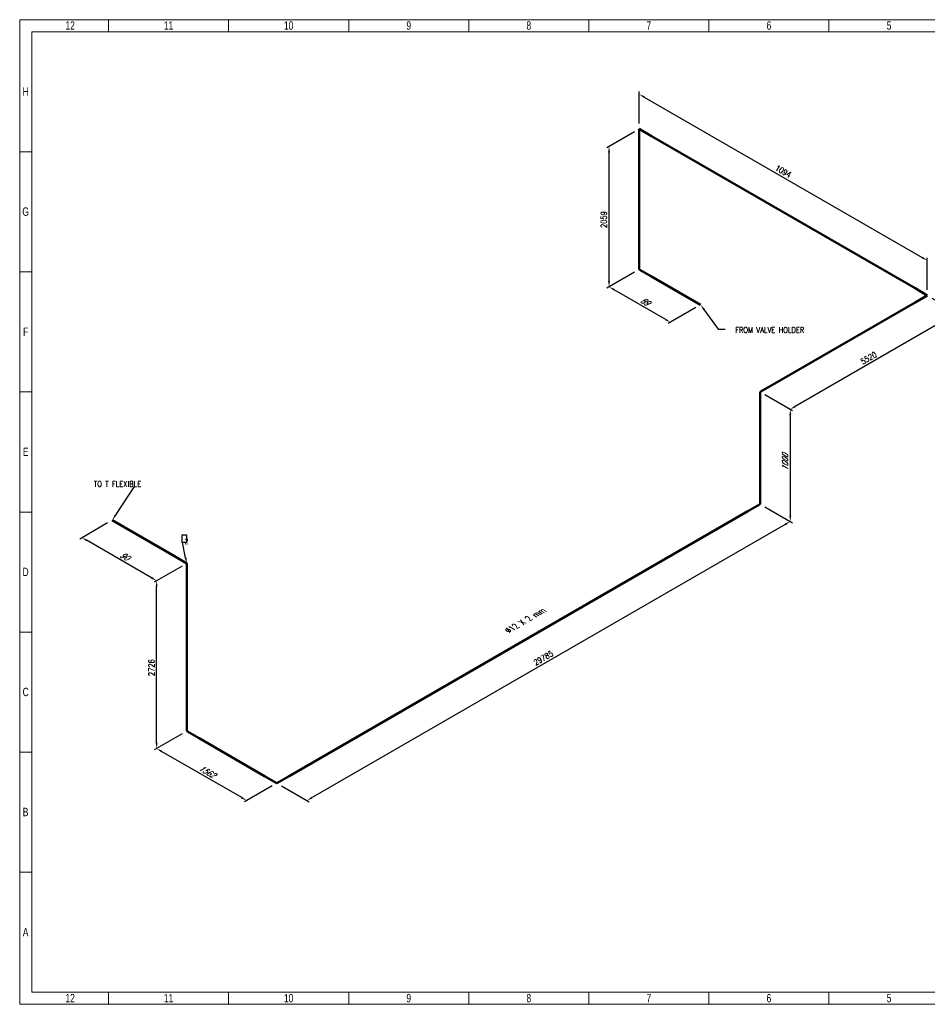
# Model space of a CAD drawing. Header units: millimetres. Extents: x 0 to 594, y 0 to 424.
# Tile 1 of 14: x 0 to 391, y 0 to 424. Entities that reach past the tile are written whole.
import ezdxf
from ezdxf import colors
from ezdxf.entities.mleader import LeaderData, LeaderLine
from ezdxf.enums import TextEntityAlignment as Align
from ezdxf.math import Vec2, Vec3

# ---------------------------------------------------------------- set-up
doc = ezdxf.new("R2018")
doc.units = ezdxf.units.MM
doc.header["$LTSCALE"] = 0.25
doc.set_wipeout_variables(frame=1)
doc.layers.add('Annotation', color=7, linetype='Continuous')
doc.layers.add('Dimension', color=1, linetype='Continuous')
doc.layers.add('Pipe Small Bore', color=30, linetype='Continuous', lineweight=50)
doc.styles.add('AdskIsoAnnotation', font='romans.shx', dxfattribs={"width": 0.8, "height": 1})
doc.styles.add('AdskIsoMetric', font='romans.shx', dxfattribs={"width": 0.8, "height": 2.5})
doc.styles.add('AdskIsoMetric-30', font='romans.shx', dxfattribs={"width": 0.8, "height": 2.5})
doc.styles.add('AdskIsoMetric30', font='romans.shx', dxfattribs={"width": 0.8, "oblique": 30, "height": 2.5})
doc.styles.add('SLDTEXTSTYLE3', font='TXT', dxfattribs={"width": 0.75})
doc.styles.get("Standard").update_dxf_attribs({"font": 'arial.ttf'})
doc.dimstyles.new('AdskIsoMetric', dxfattribs={"dimtxt": 2.5, "dimasz": 2.5, "dimexe": 1, "dimexo": 2, "dimgap": 0.8, "dimtad": 1, "dimdec": 0, "dimrnd": 1, "dimzin": 0, "dimdsep": 46, "dimtxsty": 'AdskIsoMetric', "dimcen": 0, "dimclrt": 7, "dimadec": 0, "dimazin": 0, "dimtfac": 1, "dimtdec": 0, "dimtmove": 1, "dimatfit": 3, "dimfxl": 1, "dimtfill": 1, "dimfrac": 2, "dimtolj": 1, "dimtzin": 0, "dimarcsym": 0})

# ---------------------------------------------------------------- blocks, each defined once
blk = doc.blocks.new('*D16')
at = {"layer": 'Defpoints', "color": 0, "transparency": 16777216}
for p in [(266.96, 316.69), (253.97, 309.19), (293.38, 301.43)]:
    blk.add_point(p, dxfattribs=at)
at = {"layer": 'Dimension', "color": 0, "lineweight": -2, "transparency": 16777216}
for p, q in [((264.96, 315.53), (252.97, 308.61)), ((278.23, 295.18), (256.14, 307.94)), ((291.38, 300.28), (279.39, 293.35))]:
    blk.add_line(p, q, dxfattribs=at)
at = {"layer": 'Dimension', "color": 0, "transparency": 16777216}
for points in [[(256.35, 308.3), (255.93, 307.57), (253.97, 309.19)], [(278.44, 295.54), (278.02, 294.82), (280.39, 293.93)]]:
    blk.add_solid(points, dxfattribs=at)
at = {"layer": 'Dimension', "color": 7, "transparency": 16777216, "insert": (269.42, 302.85), "char_height": 2.5, "attachment_point": 5, "rotation": 330, "style": 'AdskIsoMetric30', "bg_fill": 3, "box_fill_scale": 1.1, "bg_fill_color": 256, "bg_fill_true_color": 13158600, "bg_fill_transparency": 0}
blk.add_mtext('\\A1;89', dxfattribs=at)
blk = doc.blocks.new('*D17')
at = {"layer": 'Defpoints', "color": 0, "transparency": 16777216}
for p in [(266.96, 377.19), (253.97, 369.69), (266.96, 316.69)]:
    blk.add_point(p, dxfattribs=at)
at = {"layer": 'Dimension', "color": 0, "lineweight": -2, "transparency": 16777216}
for p, q in [((264.96, 376.03), (252.97, 369.11)), ((253.97, 311.69), (253.97, 367.19)), ((264.96, 315.53), (252.97, 308.61))]:
    blk.add_line(p, q, dxfattribs=at)
at = {"layer": 'Dimension', "color": 0, "transparency": 16777216}
for points in [[(253.55, 367.19), (254.39, 367.19), (253.97, 369.69)], [(253.55, 311.69), (254.39, 311.69), (253.97, 309.19)]]:
    blk.add_solid(points, dxfattribs=at)
at = {"layer": 'Dimension', "color": 7, "transparency": 16777216, "insert": (251.73, 338.14), "char_height": 2.5, "attachment_point": 5, "rotation": 90, "style": 'AdskIsoMetric-30', "bg_fill": 3, "box_fill_scale": 1.1, "bg_fill_color": 256, "bg_fill_true_color": 13158600, "bg_fill_transparency": 0}
blk.add_mtext('\\A1;2059', dxfattribs=at)
blk = doc.blocks.new('*D18')
at = {"layer": 'Defpoints', "color": 0, "transparency": 16777216}
for p in [(266.96, 377.19), (391.13, 320.5), (391.13, 305.5)]:
    blk.add_point(p, dxfattribs=at)
at = {"layer": 'Dimension', "color": 0, "lineweight": -2, "transparency": 16777216}
for p, q in [((266.96, 379.5), (266.96, 393.34)), ((269.13, 390.94), (388.97, 321.75)), ((391.13, 307.81), (391.13, 321.65))]:
    blk.add_line(p, q, dxfattribs=at)
at = {"layer": 'Dimension', "color": 0, "transparency": 16777216}
for points in [[(269.34, 391.3), (268.92, 390.58), (266.96, 392.19)], [(389.17, 322.11), (388.76, 321.39), (391.13, 320.5)]]:
    blk.add_solid(points, dxfattribs=at)
at = {"layer": 'Dimension', "color": 7, "transparency": 16777216, "insert": (329.05, 358.93), "char_height": 2.5, "attachment_point": 5, "rotation": 330, "style": 'AdskIsoMetric-30', "bg_fill": 3, "box_fill_scale": 1.1, "bg_fill_color": 256, "bg_fill_true_color": 13158600, "bg_fill_transparency": 0}
blk.add_mtext('\\A1;1094', dxfattribs=at)
blk = doc.blocks.new('*D19')
at = {"layer": 'Defpoints', "color": 0, "transparency": 16777216}
for p in [(391.13, 305.5), (319.09, 263.91), (332.08, 256.41)]:
    blk.add_point(p, dxfattribs=at)
at = {"layer": 'Dimension', "color": 0, "lineweight": -2, "transparency": 16777216}
for p, q in [((393.13, 304.34), (405.12, 297.42)), ((401.96, 296.75), (334.25, 257.66)), ((321.09, 262.75), (333.08, 255.83))]:
    blk.add_line(p, q, dxfattribs=at)
at = {"layer": 'Dimension', "color": 0, "transparency": 16777216}
for points in [[(401.75, 297.11), (402.17, 296.39), (404.12, 298)], [(334.04, 258.02), (334.45, 257.3), (332.08, 256.41)]]:
    blk.add_solid(points, dxfattribs=at)
at = {"layer": 'Dimension', "color": 7, "transparency": 16777216, "insert": (365.86, 278.5), "char_height": 2.5, "attachment_point": 5, "rotation": 30, "style": 'AdskIsoMetric-30', "bg_fill": 3, "box_fill_scale": 1.1, "bg_fill_color": 256, "bg_fill_true_color": 13158600, "bg_fill_transparency": 0}
blk.add_mtext('\\A1;5520', dxfattribs=at)
blk = doc.blocks.new('*D20')
at = {"layer": 'Defpoints', "color": 0, "transparency": 16777216}
for p in [(319.09, 263.91), (319.09, 215.56), (332.08, 208.06)]:
    blk.add_point(p, dxfattribs=at)
at = {"layer": 'Dimension', "color": 0, "lineweight": -2, "transparency": 16777216}
for p, q in [((321.09, 262.75), (333.08, 255.83)), ((332.08, 253.91), (332.08, 210.56)), ((321.09, 214.4), (333.08, 207.48))]:
    blk.add_line(p, q, dxfattribs=at)
at = {"layer": 'Dimension', "color": 0, "transparency": 16777216}
for points in [[(331.66, 253.91), (332.5, 253.91), (332.08, 256.41)], [(331.66, 210.56), (332.5, 210.56), (332.08, 208.06)]]:
    blk.add_solid(points, dxfattribs=at)
at = {"layer": 'Dimension', "color": 7, "transparency": 16777216, "insert": (329.84, 233.53), "char_height": 2.5, "attachment_point": 5, "rotation": 90, "style": 'AdskIsoMetric30', "bg_fill": 3, "box_fill_scale": 1.1, "bg_fill_color": 256, "bg_fill_true_color": 13158600, "bg_fill_transparency": 0}
blk.add_mtext('\\A1;1000', dxfattribs=at)
blk = doc.blocks.new('*D21')
at = {"layer": 'Defpoints', "color": 0, "transparency": 16777216}
for p in [(319.09, 215.56), (110.82, 95.31), (123.81, 87.81)]:
    blk.add_point(p, dxfattribs=at)
at = {"layer": 'Dimension', "color": 0, "lineweight": -2, "transparency": 16777216}
for p, q in [((321.09, 214.4), (333.08, 207.48)), ((329.92, 206.81), (125.97, 89.06)), ((112.82, 94.16), (124.81, 87.23))]:
    blk.add_line(p, q, dxfattribs=at)
at = {"layer": 'Dimension', "color": 0, "transparency": 16777216}
for points in [[(329.71, 207.17), (330.12, 206.45), (332.08, 208.06)], [(125.77, 89.42), (126.18, 88.7), (123.81, 87.81)]]:
    blk.add_solid(points, dxfattribs=at)
at = {"layer": 'Dimension', "color": 7, "transparency": 16777216, "insert": (225.7, 149.23), "char_height": 2.5, "attachment_point": 5, "rotation": 30, "style": 'AdskIsoMetric-30', "bg_fill": 3, "box_fill_scale": 1.1, "bg_fill_color": 256, "bg_fill_true_color": 13158600, "bg_fill_transparency": 0}
blk.add_mtext('\\A1;29785', dxfattribs=at)
blk = doc.blocks.new('*D22')
at = {"layer": 'Defpoints', "color": 0, "transparency": 16777216}
for p in [(72.01, 117.72), (59.02, 110.22), (110.82, 95.31)]:
    blk.add_point(p, dxfattribs=at)
at = {"layer": 'Dimension', "color": 0, "lineweight": -2, "transparency": 16777216}
for p, q in [((70.01, 116.56), (58.02, 109.64)), ((95.66, 89.06), (61.18, 108.97)), ((108.82, 94.16), (96.83, 87.23))]:
    blk.add_line(p, q, dxfattribs=at)
at = {"layer": 'Dimension', "color": 0, "transparency": 16777216}
for points in [[(61.39, 109.33), (60.97, 108.61), (59.02, 110.22)], [(95.87, 89.42), (95.45, 88.7), (97.83, 87.81)]]:
    blk.add_solid(points, dxfattribs=at)
at = {"layer": 'Dimension', "color": 7, "transparency": 16777216, "insert": (80.66, 100.31), "char_height": 2.5, "attachment_point": 5, "rotation": 330, "style": 'AdskIsoMetric30', "bg_fill": 3, "box_fill_scale": 1.1, "bg_fill_color": 256, "bg_fill_true_color": 13158600, "bg_fill_transparency": 0}
blk.add_mtext('\\A1;1562', dxfattribs=at)
blk = doc.blocks.new('*D23')
at = {"layer": 'Defpoints', "color": 0, "transparency": 16777216}
for p in [(72.01, 190.01), (59.02, 182.51), (72.01, 117.72)]:
    blk.add_point(p, dxfattribs=at)
at = {"layer": 'Dimension', "color": 0, "lineweight": -2, "transparency": 16777216}
for p, q in [((70.01, 188.86), (58.02, 181.93)), ((59.02, 112.72), (59.02, 180.01)), ((70.01, 116.56), (58.02, 109.64))]:
    blk.add_line(p, q, dxfattribs=at)
at = {"layer": 'Dimension', "color": 0, "transparency": 16777216}
for points in [[(58.6, 180.01), (59.43, 180.01), (59.02, 182.51)], [(58.6, 112.72), (59.43, 112.72), (59.02, 110.22)]]:
    blk.add_solid(points, dxfattribs=at)
at = {"layer": 'Dimension', "color": 7, "transparency": 16777216, "insert": (56.78, 145.07), "char_height": 2.5, "attachment_point": 5, "rotation": 90, "style": 'AdskIsoMetric-30', "bg_fill": 3, "box_fill_scale": 1.1, "bg_fill_color": 256, "bg_fill_true_color": 13158600, "bg_fill_transparency": 0}
blk.add_mtext('\\A1;2726', dxfattribs=at)
blk = doc.blocks.new('*D24')
at = {"layer": 'Defpoints', "color": 0, "transparency": 16777216}
for p in [(39.87, 208.57), (26.88, 201.07), (72.01, 190.01)]:
    blk.add_point(p, dxfattribs=at)
at = {"layer": 'Dimension', "color": 0, "lineweight": -2, "transparency": 16777216}
for p, q in [((37.87, 207.41), (25.88, 200.49)), ((56.85, 183.76), (29.04, 199.82)), ((70.01, 188.86), (58.02, 181.93))]:
    blk.add_line(p, q, dxfattribs=at)
at = {"layer": 'Dimension', "color": 0, "transparency": 16777216}
for points in [[(29.25, 200.18), (28.83, 199.46), (26.88, 201.07)], [(57.06, 184.12), (56.64, 183.4), (59.02, 182.51)]]:
    blk.add_solid(points, dxfattribs=at)
at = {"layer": 'Dimension', "color": 7, "transparency": 16777216, "insert": (45.19, 193.08), "char_height": 2.5, "attachment_point": 5, "rotation": 330, "style": 'AdskIsoMetric30', "bg_fill": 3, "box_fill_scale": 1.1, "bg_fill_color": 256, "bg_fill_true_color": 13158600, "bg_fill_transparency": 0}
blk.add_mtext('\\A1;90', dxfattribs=at)
blk = doc.blocks.new('Elbow-1-Iso2DSkew0')
at = {"color": 0, "linetype": 'ByBlock', "lineweight": -2, "extrusion": (-0.707107, -0.408248, 0.57735)}
for p, q in [((0, 0), (-5.3, 3.06)), ((0, 0), (0, 0)), ((0, -6.12), (0, 0))]:
    blk.add_line(p, q, dxfattribs=at)
blk = doc.blocks.new('Elbow-1-Iso2DSkew90')
at = {"color": 0, "linetype": 'ByBlock', "lineweight": -2, "extrusion": (-1.55118e-10, -0.816497, -0.57735)}
for p, q in [((0, 0), (-5.3, 3.06)), ((5.3, 3.06), (0, 0)), ((0, 0), (0, 0))]:
    blk.add_line(p, q, dxfattribs=at)
blk = doc.blocks.new('Elbow-2-Iso2DSkew90')
at = {"color": 0, "linetype": 'ByBlock', "lineweight": -2, "extrusion": (0.707107, 0.408248, -0.57735)}
for p, q in [((0, 0), (0, 6.12)), ((0, 0), (0, 0)), ((5.3, -3.06), (0, 0))]:
    blk.add_line(p, q, dxfattribs=at)
blk = doc.blocks.new('Elbow-1-Iso2DSkew180')
at = {"color": 0, "linetype": 'ByBlock', "lineweight": -2, "extrusion": (-0.707107, 0.408248, -0.57735)}
for p, q in [((0, 6.12), (0, 0)), ((0, 0), (-5.3, -3.06)), ((0, 0), (0, 0))]:
    blk.add_line(p, q, dxfattribs=at)
blk = doc.blocks.new('Elbow-3-Iso2DSkew90')
at = {"color": 0, "linetype": 'ByBlock', "lineweight": -2, "extrusion": (0.707107, -0.408248, 0.57735)}
for p, q in [((5.3, 3.06), (0, 0)), ((0, 0), (0, -6.12)), ((0, 0), (0, 0))]:
    blk.add_line(p, q, dxfattribs=at)
blk = doc.blocks.new('Elbow-4-Iso2DSkew90')
at = {"color": 0, "linetype": 'ByBlock', "lineweight": -2, "extrusion": (-9.16003e-11, -0.816497, -0.57735)}
for p, q in [((-5.3, 3.06), (0, 0)), ((0, 0), (-5.3, -3.06)), ((0, 0), (0, 0))]:
    blk.add_line(p, q, dxfattribs=at)
blk = doc.blocks.new('Elbow-5-Iso2DSkew90')
at = {"color": 0, "linetype": 'ByBlock', "lineweight": -2, "extrusion": (0.707107, 0.408248, -0.57735)}
for p, q in [((0, 0), (0, 6.12)), ((0, 0), (0, 0)), ((5.3, -3.06), (0, 0))]:
    blk.add_line(p, q, dxfattribs=at)
blk = doc.blocks.new('Elbow-2-Iso2DSkew0')
at = {"color": 0, "linetype": 'ByBlock', "lineweight": -2, "extrusion": (0.707107, 0.408248, -0.57735)}
for p, q in [((0, 0), (5.3, -3.06)), ((0, 0), (0, 0)), ((0, -6.12), (0, 0))]:
    blk.add_line(p, q, dxfattribs=at)
blk = doc.blocks.new('AnnoRect')
at = {"color": 0, "linetype": 'ByBlock', "lineweight": -2}
blk.add_wipeout([(-0.81, -0.6), (-0.81, 0.6), (0.81, 0.6), (0.81, -0.6)], dxfattribs=at)
blk.add_lwpolyline([(-0.81, -0.6), (-0.81, 0.6), (0.81, 0.6), (0.81, -0.6)], close=True, dxfattribs=at)
at = {"color": 0, "linetype": 'ByBlock', "lineweight": -2, "width": 0.8, "flags": 106}
blk.add_attdef('XX', text='', height=1, dxfattribs=at).set_placement((0, 0), align=Align.MIDDLE_CENTER)
blk = doc.blocks.new('cajetin')
at = {"color": 7, "linetype": 'Continuous', "lineweight": 18}
for p, q in [((0, 0), (0, 615)), ((0, 615), (861, 615)), ((55.5, 607.5), (55.5, 615)), ((130.5, 607.5), (130.5, 615)), ((205.5, 607.5), (205.5, 615)), ((280.5, 607.5), (280.5, 615)), ((355.5, 607.5), (355.5, 615)), ((430.5, 607.5), (430.5, 615)), ((505.5, 607.5), (505.5, 615)), ((7.5, 7.5), (7.5, 607.5)), ((7.5, 607.5), (853.5, 607.5)), ((430.5, 607.5), (430.5, 607.5)), ((7.5, 532.5), (0, 532.5)), ((7.5, 457.5), (0, 457.5)), ((7.5, 382.5), (0, 382.5)), ((7.5, 307.5), (0, 307.5)), ((7.5, 307.5), (7.5, 307.5)), ((7.5, 232.5), (0, 232.5)), ((7.5, 157.5), (0, 157.5)), ((7.5, 82.5), (0, 82.5)), ((853.5, 7.5), (7.5, 7.5)), ((55.5, 7.5), (55.5, 0)), ((130.5, 7.5), (130.5, 0)), ((205.5, 7.5), (205.5, 0)), ((280.5, 7.5), (280.5, 0)), ((355.5, 7.5), (355.5, 0)), ((430.5, 7.5), (430.5, 7.5)), ((430.5, 7.5), (430.5, 0)), ((505.5, 7.5), (505.5, 0)), ((861, 0), (0, 0))]:
    blk.add_line(p, q, dxfattribs=at)
at = {"color": 7, "linetype": 'Continuous', "lineweight": 0, "char_height": 5.25, "attachment_point": 2, "style": 'SLDTEXTSTYLE3'}
for s, insert in [('12', (31.51, 613.99)), ('11', (93.01, 613.99)), ('10', (168.01, 613.99)), ('9', (243.01, 613.99)), ('8', (318.01, 613.99)), ('7', (393.01, 613.99)), ('6', (468.01, 613.99)), ('5', (543.01, 613.99)), ('H', (3.75, 572.74)), ('G', (3.68, 497.74)), ('F', (3.71, 422.74)), ('E', (3.74, 347.74)), ('D', (3.68, 272.74)), ('C', (3.73, 197.74)), ('B', (3.69, 122.74)), ('A', (3.7, 47.74)), ('12', (31.51, 6.49)), ('11', (93.01, 6.49)), ('10', (168.01, 6.49)), ('9', (243.01, 6.49)), ('8', (318.01, 6.49)), ('7', (393.01, 6.49)), ('6', (468.01, 6.49)), ('5', (543.01, 6.49))]:
    blk.add_mtext(s, dxfattribs=dict(at, insert=insert))

msp = doc.modelspace()

# ---------------------------------------------------------------- leaders
at = {"layer": 'Annotation'}
ml = msp.add_multileader_mtext('Standard', dxfattribs=at)
ml.set_content('')
ml.set_leader_properties()
ml.build(insert=Vec2(0, 0))
ml.multileader.update_dxf_attribs({"dogleg_length": 3.0619, "arrow_head_size": 2.5})
ctx = ml.context
ctx.base_point, ctx.arrow_head_size = Vec3(297.9381, 291), 2.5
notes = []
notes.append((ctx, [(0, (1, 1, 0), (301, 291), (1, 0), 3.0619, [(0, [(293.3838, 301.4308)], 0, [])])]))
ctx.mtext, ml.multileader.dxf.content_type = None, 0
ml = msp.add_multileader_mtext('Standard', dxfattribs=at)
ml.set_content('')
ml.set_leader_properties()
ml.build(insert=Vec2(0, 0))
ml.multileader.update_dxf_attribs({"dogleg_length": 3.0619, "arrow_head_size": 2.5})
ctx = ml.context
ctx.base_point, ctx.arrow_head_size = Vec3(46.9381, 224), 2.5
notes.append((ctx, [(0, (1, 1, 0), (50, 224), (-1, 0), 3.0619, [(0, [(39.8686, 208.5666)], 0, [])])]))
ctx.mtext, ml.multileader.dxf.content_type = None, 0
ml = msp.add_multileader_mtext('Standard', dxfattribs=at)
ml.set_content('')
ml.set_leader_properties()
ml.build(insert=Vec2(0, 0))
ml.multileader.update_dxf_attribs({"dogleg_length": 0, "arrow_head_size": 2.5})
ctx = ml.context
ctx.base_point, ctx.arrow_head_size = Vec3(70.2, 199), 2.5
notes.append((ctx, [(0, (1, 1, 0), (70.2, 199), (-1, 0), 0, [(0, [(72.0086, 190.0105)], 0, [])])]))
ctx.mtext, ml.multileader.dxf.content_type = None, 0
for ctx, leaders in notes:
    for number, flags, end, landing, length, lines in leaders:
        leader = LeaderData()
        leader.index, (leader.has_last_leader_line, leader.has_dogleg_vector, leader.attachment_direction) = number, flags
        leader.last_leader_point, leader.dogleg_vector, leader.dogleg_length = Vec3(end), Vec3(landing), length
        for number, points, colour, breaks in lines:
            line = LeaderLine()
            line.index, line.vertices, line.color, line.breaks = number, Vec3.list(points), colors.encode_raw_color(colour), breaks
            leader.lines.append(line)
        ctx.leaders.append(leader)

# ---------------------------------------------------------------- next in the draw order: texts
at = {"layer": 'Annotation', "insert": (32, 223), "char_height": 2.5, "attachment_point": 7, "style": 'AdskIsoAnnotation', "bg_fill": 3, "box_fill_scale": 1, "bg_fill_color": 256, "bg_fill_true_color": 13158600, "bg_fill_transparency": 0}
msp.add_mtext('TO T FLEXIBLE', dxfattribs=at)

# ---------------------------------------------------------------- next in the draw order: dimensions: what is measured, and where the dimension line sits
at = {"layer": 'Dimension'}
dim = msp.add_linear_dim(base=(253.9716, 309.1854), p1=(293.3838, 301.4308), p2=(266.962, 316.6854), angle=150, text='89', dimstyle='AdskIsoMetric', override={"dimtad": 0, "dimlfac": 2.911384, "dimtxsty": 'AdskIsoMetric30', "dimse1": 0, "dimse2": 0, "dimsd1": 0, "dimsd2": 0, "dimtmove": 1}, dxfattribs=at)
dim.commit()
dim.dimension.update_dxf_attribs({"geometry": '*D16', "text_midpoint": (269.4224, 302.8513), "dimtype": 160})

# ---------------------------------------------------------------- next in the draw order: dimensions: what is measured, and where the dimension line sits
dim = msp.add_linear_dim(base=(253.9716, 369.688), p1=(266.962, 316.6854), p2=(266.962, 377.188), angle=90, text='2059', dimstyle='AdskIsoMetric', override={"dimtad": 0, "dimlfac": 34.036146, "dimtxsty": 'AdskIsoMetric-30', "dimse1": 0, "dimse2": 0, "dimsd1": 0, "dimsd2": 0, "dimtmove": 1}, dxfattribs=at)
dim.commit()
dim.dimension.update_dxf_attribs({"geometry": '*D17', "text_midpoint": (251.7318, 338.1435), "dimtype": 160})

# ---------------------------------------------------------------- next in the draw order: dimensions: what is measured, and where the dimension line sits
dim = msp.add_linear_dim(base=(391.1314, 320.4988), p1=(266.962, 377.188), p2=(391.1314, 305.4988), angle=330, text='1094', dimstyle='AdskIsoMetric', override={"dimtad": 0, "dimlfac": 7.63334, "dimtxsty": 'AdskIsoMetric-30', "dimse1": 0, "dimse2": 0, "dimsd1": 0, "dimsd2": 0, "dimtmove": 1}, dxfattribs=at)
dim.commit()
dim.dimension.update_dxf_attribs({"geometry": '*D18', "text_midpoint": (329.0467, 358.9298), "dimtype": 160})

# ---------------------------------------------------------------- next in the draw order: linework, layer by layer
at = {"layer": 'Pipe Small Bore'}
for points in [[(272.2653, 374.1262), (385.8281, 308.5607)], [(266.962, 322.8091), (266.962, 371.0643)], [(293.3838, 301.4308), (272.2653, 313.6235)]]:
    msp.add_lwpolyline(points, dxfattribs=at)

# ---------------------------------------------------------------- next in the draw order: block references
for name, p in [('Elbow-2-Iso2DSkew0', (266.962, 377.188)), ('Elbow-5-Iso2DSkew90', (266.962, 316.6854))]:
    msp.add_blockref(name, p, dxfattribs=at)

# ---------------------------------------------------------------- next in the draw order: dimensions: what is measured, and where the dimension line sits
at = {"layer": 'Dimension'}
dim = msp.add_linear_dim(base=(332.0813, 256.4062), p1=(391.1314, 305.4988), p2=(319.0909, 263.9062), angle=210, text='5520', dimstyle='AdskIsoMetric', override={"dimtad": 0, "dimlfac": 66.363482, "dimtxsty": 'AdskIsoMetric-30', "dimse1": 0, "dimse2": 0, "dimsd1": 0, "dimsd2": 0, "dimtmove": 1}, dxfattribs=at)
dim.commit()
dim.dimension.update_dxf_attribs({"geometry": '*D19', "text_midpoint": (365.8617, 278.4957), "dimtype": 160})

# ---------------------------------------------------------------- next in the draw order: linework, layer by layer
at = {"layer": 'Pipe Small Bore'}
msp.add_lwpolyline([(385.8281, 302.437), (324.3942, 266.9681)], dxfattribs=at)

# ---------------------------------------------------------------- next in the draw order: block references
msp.add_blockref('Elbow-4-Iso2DSkew90', (391.1314, 305.4988), dxfattribs=at)

# ---------------------------------------------------------------- next in the draw order: dimensions: what is measured, and where the dimension line sits
at = {"layer": 'Dimension'}
dim = msp.add_linear_dim(base=(332.0813, 208.0584), p1=(319.0909, 263.9062), p2=(319.0909, 215.5584), angle=270, text='1000', dimstyle='AdskIsoMetric', override={"dimtad": 0, "dimlfac": 20.683462, "dimtxsty": 'AdskIsoMetric30', "dimse1": 0, "dimse2": 0, "dimsd1": 0, "dimsd2": 0, "dimtmove": 1}, dxfattribs=at)
dim.commit()
dim.dimension.update_dxf_attribs({"geometry": '*D20', "text_midpoint": (329.8414, 233.5255), "dimtype": 160})

# ---------------------------------------------------------------- next in the draw order: linework, layer by layer
at = {"layer": 'Pipe Small Bore'}
msp.add_lwpolyline([(319.0909, 257.7825), (319.0909, 221.6821)], dxfattribs=at)

# ---------------------------------------------------------------- next in the draw order: block references
msp.add_blockref('Elbow-3-Iso2DSkew90', (319.0909, 263.9062), dxfattribs=at)

# ---------------------------------------------------------------- next in the draw order: texts
at = {"layer": 'Annotation', "insert": (308.3325, 289.3075), "char_height": 2.5, "attachment_point": 7, "style": 'AdskIsoAnnotation', "bg_fill": 3, "box_fill_scale": 1, "bg_fill_color": 256, "bg_fill_true_color": 13158600, "bg_fill_transparency": 0}
msp.add_mtext('FROM VALVE HOLDER', dxfattribs=at)

# ---------------------------------------------------------------- next in the draw order: dimensions: what is measured, and where the dimension line sits
at = {"layer": 'Dimension'}
dim = msp.add_linear_dim(base=(123.8083, 87.812), p1=(319.0909, 215.5584), p2=(110.8179, 95.312), angle=210, text='29785', dimstyle='AdskIsoMetric', override={"dimtad": 0, "dimlfac": 123.850741, "dimtxsty": 'AdskIsoMetric-30', "dimse1": 0, "dimse2": 0, "dimsd1": 0, "dimsd2": 0, "dimtmove": 1}, dxfattribs=at)
dim.commit()
dim.dimension.update_dxf_attribs({"geometry": '*D21', "text_midpoint": (225.7049, 149.2284), "dimtype": 160})

# ---------------------------------------------------------------- next in the draw order: linework, layer by layer
at = {"layer": 'Pipe Small Bore'}
msp.add_lwpolyline([(313.7876, 212.4965), (116.1212, 98.3738)], dxfattribs=at)

# ---------------------------------------------------------------- next in the draw order: block references
msp.add_blockref('Elbow-1-Iso2DSkew180', (319.0909, 215.5584), dxfattribs=at)

# ---------------------------------------------------------------- next in the draw order: dimensions: what is measured, and where the dimension line sits
at = {"layer": 'Dimension'}
dim = msp.add_linear_dim(base=(59.0182, 110.2185), p1=(110.8179, 95.312), p2=(72.0086, 117.7185), angle=150, text='1562', dimstyle='AdskIsoMetric', override={"dimtad": 0, "dimlfac": 34.853479, "dimtxsty": 'AdskIsoMetric30', "dimse1": 0, "dimse2": 0, "dimsd1": 0, "dimsd2": 0, "dimtmove": 1}, dxfattribs=at)
dim.commit()
dim.dimension.update_dxf_attribs({"geometry": '*D22', "text_midpoint": (80.6627, 100.3084), "dimtype": 160})

# ---------------------------------------------------------------- next in the draw order: linework, layer by layer
at = {"layer": 'Pipe Small Bore'}
msp.add_lwpolyline([(105.5146, 98.3738), (77.3119, 114.6567)], dxfattribs=at)

# ---------------------------------------------------------------- next in the draw order: block references
msp.add_blockref('Elbow-1-Iso2DSkew90', (110.8179, 95.312), dxfattribs=at)

# ---------------------------------------------------------------- next in the draw order: texts
at = {"layer": 'Annotation', "insert": (211, 160), "char_height": 2.5, "width": 46.996312, "attachment_point": 7, "rotation": 30, "style": 'AdskIsoAnnotation', "bg_fill": 3, "box_fill_scale": 1, "bg_fill_color": 256, "bg_fill_true_color": 13158600, "bg_fill_transparency": 0}
msp.add_mtext('{\\Q-30;Ø12 X 2 mm}', dxfattribs=at)

# ---------------------------------------------------------------- next in the draw order: dimensions: what is measured, and where the dimension line sits
at = {"layer": 'Dimension'}
dim = msp.add_linear_dim(base=(59.0182, 182.5105), p1=(72.0086, 117.7185), p2=(72.0086, 190.0105), angle=90, text='2726', dimstyle='AdskIsoMetric', override={"dimtad": 0, "dimlfac": 37.715069, "dimtxsty": 'AdskIsoMetric-30', "dimse1": 0, "dimse2": 0, "dimsd1": 0, "dimsd2": 0, "dimtmove": 1}, dxfattribs=at)
dim.commit()
dim.dimension.update_dxf_attribs({"geometry": '*D23', "text_midpoint": (56.7783, 145.0714), "dimtype": 160})

# ---------------------------------------------------------------- next in the draw order: block references
at = {"layer": 'Pipe Small Bore'}
msp.add_blockref('Elbow-2-Iso2DSkew90', (72.0086, 117.7185), dxfattribs=at)

# ---------------------------------------------------------------- next in the draw order: dimensions: what is measured, and where the dimension line sits
at = {"layer": 'Dimension'}
dim = msp.add_linear_dim(base=(26.8782, 201.0666), p1=(72.0086, 190.0105), p2=(39.8686, 208.5666), angle=150, text='90', dimstyle='AdskIsoMetric', override={"dimtad": 0, "dimlfac": 2.420162, "dimtxsty": 'AdskIsoMetric30', "dimse1": 0, "dimse2": 0, "dimsd1": 0, "dimsd2": 0, "dimtmove": 1}, dxfattribs=at)
dim.commit()
dim.dimension.update_dxf_attribs({"geometry": '*D24', "text_midpoint": (45.1881, 193.0818), "dimtype": 160})

# ---------------------------------------------------------------- next in the draw order: linework, layer by layer
at = {"layer": 'Pipe Small Bore'}
for points in [[(66.7053, 193.0724), (39.8686, 208.5666)], [(72.0086, 123.8423), (72.0086, 183.8868)]]:
    msp.add_lwpolyline(points, dxfattribs=at)

# ---------------------------------------------------------------- next in the draw order: block references
at = {"layer": 'Annotation'}
ref = msp.add_blockref('AnnoRect', (70.9375, 200.6875), dxfattribs=dict(at, xscale=1.158088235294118, yscale=2.8125, zscale=2.5))
lines = msp.add_mtext('2', dxfattribs={"layer": '0', "color": 0, "linetype": 'ByBlock', "lineweight": -2, "insert": (70.9375, 200.6875), "char_height": 2.5, "attachment_point": 1})
ref.add_attrib('XX', '', (70.9375, 200.6875), dxfattribs={"flags": 104}).embed_mtext(lines)
at = {"layer": 'Pipe Small Bore'}
msp.add_blockref('Elbow-1-Iso2DSkew0', (72.0086, 190.0105), dxfattribs=at)

# ---------------------------------------------------------------- next in the draw order: block references
at = {"xscale": 0.689895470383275, "yscale": 0.689895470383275, "zscale": 0.689895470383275}
msp.add_blockref('cajetin', (0, 0), dxfattribs=at)

doc.saveas('drawing.dxf')
